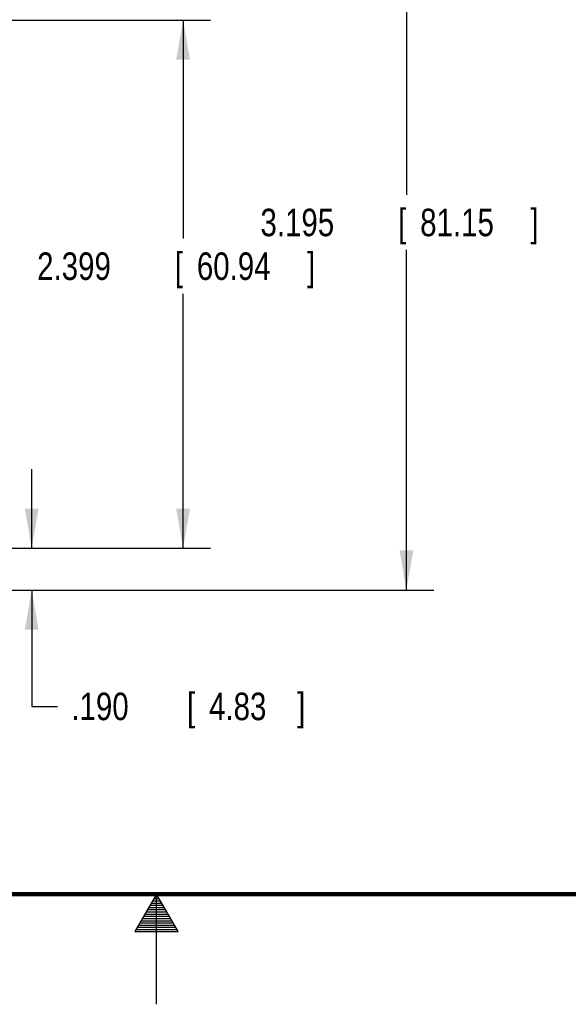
# Model space of a CAD drawing. Header units: inches. Extents: x 0 to 34, y 0 to 22.
# Tile 16 of 100: x 16.4 to 18.9, y 0 to 4.5. Entities that reach past the tile are written whole.
import ezdxf

# ---------------------------------------------------------------- set-up
doc = ezdxf.new("R2010")
doc.units = ezdxf.units.IN
doc.header["$LTSCALE"] = 1.87
doc.header["$MEASUREMENT"] = 0
doc.layers.get('0').update_dxf_attribs({"linetype": 'CONTINUOUS'})
doc.layers.add('DIMENSIONS', color=7, linetype='CONTINUOUS')
doc.styles.get("Standard").update_dxf_attribs({"font": 'txt', "width": 0.8})
doc.dimstyles.new('DIMSTYLE_1', dxfattribs={"dimtxt": 0.125, "dimasz": 0.18, "dimexe": 0.18, "dimexo": 0.0625, "dimgap": 0.09, "dimtad": 0, "dimtih": 1, "dimtoh": 1, "dimdec": 3, "dimzin": 4, "dimdsep": 46, "dimtxsty": 'STANDARD', "dimblk": '_FILLED', "dimblk1": '_FILLED', "dimblk2": '_FILLED', "dimcen": 0.09, "dimadec": 0, "dimazin": 0, "dimtp": 0.001, "dimtm": 0.001, "dimtfac": 1, "dimtdec": 3, "dimtofl": 0, "dimtmove": 0, "dimatfit": 3, "dimldrblk": '_FILLED', "dimfxl": 1, "dimtolj": 1, "dimtzin": 4, "dimarcsym": 0})

# ---------------------------------------------------------------- blocks, each defined once
blk = doc.blocks.new('_FILLED')
at = {"color": 0, "linetype": 'BYBLOCK'}
blk.add_solid([(0, 0), (-1, 0.174), (-1, -0.174)], dxfattribs=at)
blk = doc.blocks.new('*D4')
at = {"layer": 'DIMENSIONS', "color": 2, "linetype": 'CONTINUOUS'}
for p, q in [((16.4333, 2.0719), (16.4333, 2.4319)), ((16.234, 2.0719), (16.5583, 2.0719)), ((15.5488, 1.8819), (16.5583, 1.8819)), ((16.4333, 1.8819), (16.4333, 1.3535)), ((16.4333, 1.3535), (16.5508, 1.3535))]:
    blk.add_line(p, q, dxfattribs=at)
at = {"layer": 'DIMENSIONS', "color": 2, "linetype": 'CONTINUOUS', "xscale": 0.18, "yscale": 0.18, "zscale": 0.18}
for p, rotation in [((16.4333, 2.0719), 270), ((16.4333, 1.8819), 90)]:
    blk.add_blockref('_FILLED', p, dxfattribs=dict(at, rotation=rotation))
at = {"layer": 'DIMENSIONS', "color": 2, "linetype": 'CONTINUOUS', "width": 0.8}
for s, p in [('.190', (16.6133, 1.291)), ('[', (17.1383, 1.291)), ('4.83', (17.2383, 1.291)), (']', (17.6383, 1.291))]:
    blk.add_text(s, height=0.125, dxfattribs=at).set_placement(p)
blk = doc.blocks.new('*D5')
at = {"layer": 'DIMENSIONS', "color": 2, "linetype": 'CONTINUOUS'}
for p, q in [((15.4665, 5.0769), (18.2592, 5.0769)), ((18.1342, 5.0769), (18.1342, 3.6772)), ((18.1342, 1.8819), (18.1342, 3.4272)), ((15.5488, 1.8819), (18.2592, 1.8819))]:
    blk.add_line(p, q, dxfattribs=at)
at = {"layer": 'DIMENSIONS', "color": 2, "linetype": 'CONTINUOUS', "xscale": 0.18, "yscale": 0.18, "zscale": 0.18}
for p, rotation in [((18.1342, 5.0769), 90), ((18.1342, 1.8819), 270)]:
    blk.add_blockref('_FILLED', p, dxfattribs=dict(at, rotation=rotation))
at = {"layer": 'DIMENSIONS', "color": 2, "linetype": 'CONTINUOUS', "width": 0.8}
for s, p in [('[', (18.0967, 3.4897)), (']', (18.6967, 3.4897)), ('3.195', (17.4717, 3.4897)), ('81.15', (18.1967, 3.4897))]:
    blk.add_text(s, height=0.125, dxfattribs=at).set_placement(p)
blk = doc.blocks.new('*D6')
at = {"layer": 'DIMENSIONS', "color": 2, "linetype": 'CONTINUOUS'}
for p, q in [((16.2372, 4.4713), (17.2455, 4.4713)), ((17.1205, 4.4713), (17.1205, 3.4785)), ((17.1205, 2.0719), (17.1205, 3.2285)), ((16.234, 2.0719), (17.2455, 2.0719))]:
    blk.add_line(p, q, dxfattribs=at)
at = {"layer": 'DIMENSIONS', "color": 2, "linetype": 'CONTINUOUS', "xscale": 0.18, "yscale": 0.18, "zscale": 0.18}
for p, rotation in [((17.1205, 4.4713), 90), ((17.1205, 2.0719), 270)]:
    blk.add_blockref('_FILLED', p, dxfattribs=dict(at, rotation=rotation))
at = {"layer": 'DIMENSIONS', "color": 2, "linetype": 'CONTINUOUS', "width": 0.8}
for s, p in [('2.399', (16.458, 3.291)), ('[', (17.083, 3.291)), ('60.94', (17.183, 3.291)), (']', (17.683, 3.291))]:
    blk.add_text(s, height=0.125, dxfattribs=at).set_placement(p)

msp = doc.modelspace()

# ---------------------------------------------------------------- linework, layer by layer
at = {"color": 2, "linetype": 'CONTINUOUS'}
for p, q in [((17, 0.5), (16.902, 0.3303)), ((17.098, 0.3303), (17, 0.5)), ((17, 0), (17, 0.5)), ((16.9712, 0.45), (17.0289, 0.45)), ((16.9769, 0.46), (17.0231, 0.46)), ((16.9827, 0.47), (17.0173, 0.47)), ((16.9885, 0.48), (17.0116, 0.48)), ((16.9942, 0.49), (17.0058, 0.49)), ((16.9481, 0.41), (17.052, 0.41)), ((16.9538, 0.42), (17.0462, 0.42)), ((16.9596, 0.43), (17.0404, 0.43)), ((16.9654, 0.44), (17.0347, 0.44)), ((16.9192, 0.36), (17.0808, 0.36)), ((16.925, 0.37), (17.0751, 0.37)), ((16.9307, 0.38), (17.0693, 0.38)), ((16.9365, 0.39), (17.0635, 0.39)), ((16.9423, 0.4), (17.0578, 0.4)), ((16.902, 0.3303), (17.098, 0.3303)), ((16.9076, 0.34), (17.0924, 0.34)), ((16.9134, 0.35), (17.0866, 0.35))]:
    msp.add_line(p, q, dxfattribs=at)
at = {"color": 7, "linetype": 'CONTINUOUS', "const_width": 0.02}
msp.add_lwpolyline([(0.5, 0.5), (33.5, 0.5)], dxfattribs=at)

# ---------------------------------------------------------------- dimensions: what is measured, and where the dimension line sits
at = {"layer": 'DIMENSIONS', "color": 2, "linetype": 'CONTINUOUS'}
for base, p1, p2, angle, picture, middle in [((18.1342, 1.8819), (15.4665, 5.0769), (15.5488, 1.8819), 270, '*D5', (18.1342, 3.5522)), ((17.1205, 4.4713), (16.234, 2.0719), (16.2372, 4.4713), 90, '*D6', (17.1205, 3.3535)), ((16.4333, 2.0719), (15.5488, 1.8819), (16.234, 2.0719), 90, '*D4', (17.1758, 1.3535))]:
    dim = msp.add_linear_dim(base=base, p1=p1, p2=p2, angle=angle, dimstyle='DIMSTYLE_1', dxfattribs=at)
    dim.commit()
    dim.dimension.update_dxf_attribs({"geometry": picture, "text_midpoint": middle, "dimtype": 160})

doc.saveas('drawing.dxf')
